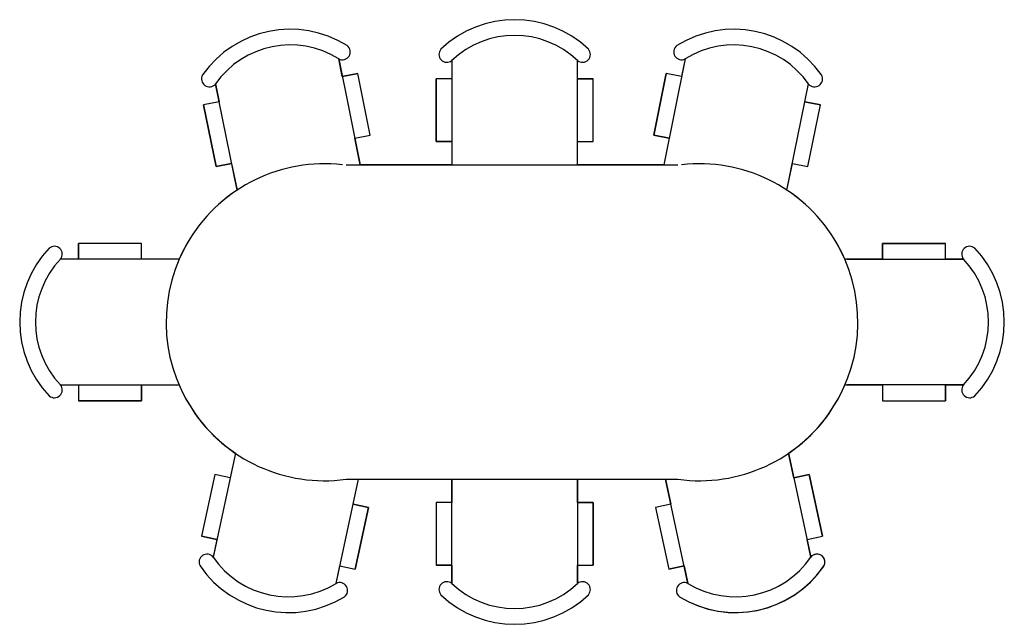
# Model space of a CAD drawing. Extents: x 1.29 to 4.42, y 3.72 to 5.64.
import ezdxf

# ---------------------------------------------------------------- set-up
doc = ezdxf.new("R2010")
doc.units = 0
doc.header["$MEASUREMENT"] = 0
doc.layers.get('0').update_dxf_attribs({"linetype": 'CONTINUOUS'})

msp = doc.modelspace()

# ---------------------------------------------------------------- linework, layer by layer
for p, q in [((2.2997, 5.515), (2.3683, 5.1786)), ((2.3112, 5.4586), (2.2997, 5.515)), ((3.4016, 5.515), (3.333, 5.1786)), ((3.4016, 5.515), (3.39, 5.4586)), ((2.6591, 5.5096), (2.6591, 5.1786)), ((2.6591, 5.5096), (2.6591, 5.452)), ((3.0591, 5.1786), (3.0591, 5.5096)), ((3.0591, 5.452), (3.0591, 5.5096)), ((2.3112, 5.4586), (2.3602, 5.4686)), ((2.3602, 5.4686), (2.3112, 5.4586)), ((2.4002, 5.2726), (2.3602, 5.4686)), ((2.4002, 5.2726), (2.3602, 5.4686)), ((2.6091, 5.252), (2.6091, 5.452)), ((2.6591, 5.452), (2.6091, 5.452)), ((2.6591, 5.452), (2.6091, 5.452)), ((2.6091, 5.452), (2.6091, 5.252)), ((3.0591, 5.452), (3.1091, 5.452)), ((3.1091, 5.452), (3.0591, 5.452)), ((3.1091, 5.252), (3.1091, 5.452)), ((3.1091, 5.252), (3.1091, 5.452)), ((3.3011, 5.2726), (3.3411, 5.4686)), ((3.3411, 5.4686), (3.3011, 5.2726)), ((3.39, 5.4586), (3.3411, 5.4686)), ((3.39, 5.4586), (3.3411, 5.4686)), ((1.9765, 5.0979), (1.9078, 5.4351)), ((1.9078, 5.4351), (1.9193, 5.3787)), ((3.7248, 5.0979), (3.7935, 5.4351)), ((3.782, 5.3787), (3.7935, 5.4351)), ((1.9193, 5.3787), (1.8703, 5.3687)), ((1.9193, 5.3787), (1.8703, 5.3687)), ((1.9103, 5.1727), (1.8703, 5.3687)), ((1.8703, 5.3687), (1.9103, 5.1727)), ((3.782, 5.3787), (3.831, 5.3687)), ((3.831, 5.3687), (3.782, 5.3787)), ((3.791, 5.1727), (3.831, 5.3687)), ((3.791, 5.1727), (3.831, 5.3687)), ((2.3512, 5.2626), (2.4002, 5.2726)), ((2.3512, 5.2626), (2.4002, 5.2726)), ((2.3683, 5.1786), (2.3512, 5.2626)), ((3.3501, 5.2626), (3.3011, 5.2726)), ((3.3011, 5.2726), (3.3501, 5.2626)), ((3.3501, 5.2626), (3.333, 5.1786)), ((2.6591, 5.252), (2.6091, 5.252)), ((2.6091, 5.252), (2.6591, 5.252)), ((2.6591, 5.252), (2.6591, 5.1786)), ((3.0591, 5.252), (3.1091, 5.252)), ((3.0591, 5.1786), (3.0591, 5.252)), ((3.0591, 5.252), (3.1091, 5.252)), ((1.9593, 5.1827), (1.9103, 5.1727)), ((1.9103, 5.1727), (1.9593, 5.1827)), ((1.9593, 5.1827), (1.9765, 5.0979)), ((2.3229, 5.1786), (3.3784, 5.1786)), ((2.6591, 5.1786), (2.3683, 5.1786)), ((3.333, 5.1786), (3.0591, 5.1786)), ((3.7248, 5.0979), (3.742, 5.1827)), ((3.742, 5.1827), (3.791, 5.1727)), ((3.742, 5.1827), (3.791, 5.1727)), ((1.6729, 4.9285), (1.4729, 4.9285)), ((1.4729, 4.8785), (1.4729, 4.9285)), ((1.6729, 4.9285), (1.4729, 4.9285)), ((1.4729, 4.9285), (1.4729, 4.8785)), ((1.6729, 4.8785), (1.6729, 4.9285)), ((1.6729, 4.8785), (1.6729, 4.9285)), ((4.0284, 4.9285), (4.2284, 4.9285)), ((4.0284, 4.8785), (4.0284, 4.9285)), ((4.2284, 4.9285), (4.0284, 4.9285)), ((4.0284, 4.9285), (4.0284, 4.8785)), ((4.2284, 4.8785), (4.2284, 4.9285)), ((4.2284, 4.8785), (4.2284, 4.9285)), ((1.7853, 4.8785), (1.4153, 4.8785)), ((1.4729, 4.8785), (1.4153, 4.8785)), ((1.7926, 4.8785), (1.6729, 4.8785)), ((4.0284, 4.8785), (3.9087, 4.8785)), ((3.916, 4.8785), (4.286, 4.8785)), ((4.286, 4.8785), (4.2284, 4.8785)), ((1.4153, 4.4785), (1.7853, 4.4785)), ((1.4153, 4.4785), (1.4729, 4.4785)), ((1.4729, 4.4785), (1.4729, 4.4285)), ((1.4729, 4.4785), (1.4729, 4.4285)), ((1.6729, 4.4785), (1.6729, 4.4285)), ((1.6729, 4.4285), (1.6729, 4.4785)), ((1.6729, 4.4785), (1.792, 4.4785)), ((3.9092, 4.4785), (4.0284, 4.4785)), ((4.286, 4.4785), (3.916, 4.4785)), ((4.0284, 4.4785), (4.0284, 4.4285)), ((4.0284, 4.4785), (4.0284, 4.4285)), ((4.2284, 4.4785), (4.2284, 4.4285)), ((4.2284, 4.4285), (4.2284, 4.4785)), ((4.2284, 4.4785), (4.286, 4.4785)), ((1.6729, 4.4285), (1.4729, 4.4285)), ((1.4729, 4.4285), (1.6729, 4.4285)), ((4.0284, 4.4285), (4.2284, 4.4285)), ((4.0284, 4.4285), (4.2284, 4.4285)), ((1.9711, 4.2614), (1.9004, 3.9313)), ((1.9711, 4.2614), (1.9543, 4.1832)), ((3.7302, 4.2614), (3.8009, 3.9313)), ((3.747, 4.1832), (3.7302, 4.2614)), ((1.9054, 4.1937), (1.8636, 3.9981)), ((1.9054, 4.1937), (1.8636, 3.9981)), ((1.9543, 4.1832), (1.9054, 4.1937)), ((1.9543, 4.1832), (1.9054, 4.1937)), ((2.2915, 3.8476), (2.3624, 4.1786)), ((2.3229, 4.1786), (3.3784, 4.1786)), ((2.3455, 4.0995), (2.3624, 4.1786)), ((2.3624, 4.1786), (2.6591, 4.1786)), ((2.6591, 3.8475), (2.6591, 4.1786)), ((2.6591, 4.1786), (2.6591, 4.1052)), ((3.0591, 4.1786), (3.0591, 3.8475)), ((3.0591, 4.1052), (3.0591, 4.1786)), ((3.0591, 4.1786), (3.3389, 4.1786)), ((3.4098, 3.8476), (3.3389, 4.1786)), ((3.3389, 4.1786), (3.3558, 4.0995)), ((3.747, 4.1832), (3.7959, 4.1937)), ((3.7959, 4.1937), (3.747, 4.1832)), ((3.7959, 4.1937), (3.8377, 3.9981)), ((3.8377, 3.9981), (3.7959, 4.1937)), ((2.6091, 4.1052), (2.6091, 3.9052)), ((2.6591, 4.1052), (2.6091, 4.1052)), ((2.6591, 4.1052), (2.6091, 4.1052)), ((2.6091, 4.1052), (2.6091, 3.9052)), ((3.0591, 4.1052), (3.1091, 4.1052)), ((3.1091, 4.1052), (3.0591, 4.1052)), ((3.1091, 4.1052), (3.1091, 3.9052)), ((3.1091, 3.9052), (3.1091, 4.1052)), ((2.3455, 4.0995), (2.3944, 4.089)), ((2.3944, 4.089), (2.3455, 4.0995)), ((2.3944, 4.089), (2.3525, 3.8934)), ((2.3525, 3.8934), (2.3944, 4.089)), ((3.3558, 4.0995), (3.3069, 4.089)), ((3.3558, 4.0995), (3.3069, 4.089)), ((3.3069, 4.089), (3.3488, 3.8934)), ((3.3069, 4.089), (3.3488, 3.8934)), ((1.9124, 3.9877), (1.8636, 3.9981)), ((1.8636, 3.9981), (1.9124, 3.9877)), ((1.9124, 3.9877), (1.9004, 3.9313)), ((3.7888, 3.9877), (3.8377, 3.9981)), ((3.7888, 3.9877), (3.8377, 3.9981)), ((3.8009, 3.9313), (3.7888, 3.9877)), ((2.2915, 3.8476), (2.3036, 3.9039)), ((2.3036, 3.9039), (2.3525, 3.8934)), ((2.3036, 3.9039), (2.3525, 3.8934)), ((2.6591, 3.9052), (2.6091, 3.9052)), ((2.6091, 3.9052), (2.6591, 3.9052)), ((2.6591, 3.9052), (2.6591, 3.8475)), ((3.0591, 3.9052), (3.1091, 3.9052)), ((3.0591, 3.8475), (3.0591, 3.9052)), ((3.0591, 3.9052), (3.1091, 3.9052)), ((3.3977, 3.9039), (3.3488, 3.8934)), ((3.3488, 3.8934), (3.3977, 3.9039)), ((3.3977, 3.9039), (3.4098, 3.8476))]:
    msp.add_line(p, q)
for centre, radius, start, end in [((2.8591, 5.2993), 0.3402, 46.4394, 133.5606), ((2.8591, 5.2993), 0.3402, 46.4394, 133.5606), ((2.1458, 5.269), 0.3402, 57.9616, 145.0829), ((2.1458, 5.269), 0.3402, 57.9616, 145.0829), ((3.5555, 5.269), 0.3402, 34.9171, 122.0384), ((3.5555, 5.269), 0.3402, 34.9171, 122.0384), ((2.8591, 5.2993), 0.2902, 46.4394, 133.5606), ((2.1458, 5.269), 0.2902, 57.9616, 145.0829), ((2.3112, 5.5373), 0.0251, 242.7427, 53.1805), ((2.3112, 5.5373), 0.0251, 242.7427, 53.1805), ((2.6434, 5.5291), 0.0251, 138.3417, 308.7795), ((2.6434, 5.5291), 0.0251, 138.3417, 308.7795), ((3.0748, 5.5291), 0.0251, 231.2205, 41.6583), ((3.0748, 5.5291), 0.0251, 231.2205, 41.6583), ((3.3901, 5.5373), 0.0251, 126.8195, 297.2573), ((3.3901, 5.5373), 0.0251, 126.8195, 297.2573), ((3.5555, 5.269), 0.2902, 34.9171, 122.0384), ((1.8885, 5.4511), 0.0251, 149.864, 320.3018), ((1.8885, 5.4511), 0.0251, 149.864, 320.3018), ((3.8128, 5.4511), 0.0251, 219.6982, 30.136), ((3.8128, 5.4511), 0.0251, 219.6982, 30.136), ((2.2548, 4.6778), 0.5039, 83.5615, 277.7675), ((3.4465, 4.6778), 0.5039, 262.2325, 96.4385), ((2.2548, 4.6778), 0.5039, 123.5233, 156.5378), ((3.4465, 4.6778), 0.5039, 23.4622, 56.4767), ((1.3958, 4.8942), 0.0251, 321.2205, 131.6583), ((1.3958, 4.8942), 0.0251, 321.2205, 131.6583), ((4.3055, 4.8942), 0.0251, 48.3417, 218.7795), ((4.3055, 4.8942), 0.0251, 48.3417, 218.7795), ((1.6256, 4.6785), 0.3402, 136.4394, 223.5606), ((1.6256, 4.6785), 0.3402, 136.4394, 223.5606), ((4.0756, 4.6785), 0.3402, 316.4394, 43.5606), ((4.0756, 4.6785), 0.3402, 316.4394, 43.5606), ((1.6256, 4.6785), 0.2902, 136.4394, 223.5606), ((1.7853, 4.8485), 0.03, 76.6914, 90), ((3.916, 4.8485), 0.03, 90, 103.3086), ((4.0756, 4.6785), 0.2902, 316.4394, 43.5606), ((1.3958, 4.4628), 0.0251, 228.3417, 38.7795), ((1.3958, 4.4628), 0.0251, 228.3417, 38.7795), ((1.7853, 4.5085), 0.03, 270, 282.3489), ((2.2548, 4.6778), 0.5039, 203.3074, 235.7283), ((3.4465, 4.6778), 0.5039, 304.2717, 336.6926), ((3.916, 4.5085), 0.03, 257.6511, 270), ((4.3055, 4.4628), 0.0251, 141.2205, 311.6583), ((4.3055, 4.4628), 0.0251, 141.2205, 311.6583), ((1.8809, 3.9155), 0.0251, 39.1335, 209.5713), ((1.8809, 3.9155), 0.0251, 39.1335, 209.5713), ((2.14, 4.0951), 0.2902, 214.3524, 301.4737), ((3.5613, 4.0951), 0.2902, 238.5263, 325.6476), ((3.8204, 3.9155), 0.0251, 330.4287, 140.8665), ((3.8204, 3.9155), 0.0251, 320.1063, 140.8665), ((2.14, 4.0951), 0.3402, 214.3524, 301.4737), ((2.14, 4.0951), 0.3402, 214.3524, 301.4737), ((3.5613, 4.0951), 0.3402, 238.5263, 325.6476), ((3.5613, 4.0951), 0.3402, 238.5263, 324.8875), ((2.6434, 3.828), 0.0251, 51.2205, 221.6583), ((2.6434, 3.828), 0.0251, 51.2205, 221.6583), ((3.0748, 3.828), 0.0251, 318.3417, 128.7795), ((3.0748, 3.828), 0.0251, 318.3417, 128.7795), ((2.3028, 3.8252), 0.0251, 306.2548, 116.6926), ((2.3028, 3.8252), 0.0251, 306.2548, 116.6926), ((2.8591, 4.0579), 0.2902, 226.4394, 313.5606), ((3.3985, 3.8252), 0.0251, 63.3074, 233.7452), ((3.3985, 3.8252), 0.0251, 63.3074, 233.7452), ((2.8591, 4.0579), 0.3402, 226.4394, 313.5606), ((2.8591, 4.0579), 0.3402, 226.4394, 313.5606)]:
    msp.add_arc(centre, radius, start, end)

doc.saveas('drawing.dxf')
